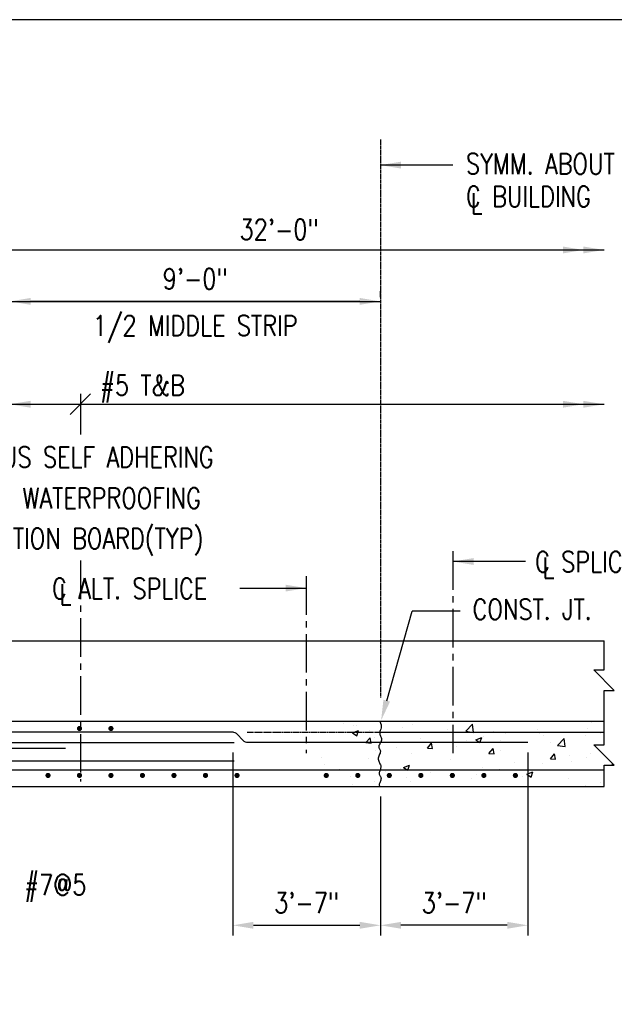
# Model space of a CAD drawing. Header units: inches. Extents: x -9715 to 32893, y -15613 to -1138.
# Tile 113 of 256: x 8054 to 8227, y -6733 to -6445. Entities that reach past the tile are written whole.
import ezdxf
from ezdxf.enums import TextEntityAlignment as Align

# ---------------------------------------------------------------- set-up
doc = ezdxf.new("R2010")
doc.units = ezdxf.units.IN
doc.header["$MEASUREMENT"] = 0
for name, pattern in [('CENTER', [2, 1.25, -0.25, 0.25, -0.25]), ('CENTER2', [1.125, 0.75, -0.125, 0.125, -0.125]), ('HIDDEN', [0.375, 0.25, -0.125])]:
    doc.linetypes.add(name, pattern=pattern)
doc.layers.get('0').update_dxf_attribs({"color": 252})
doc.layers.get('DEFPOINTS').update_dxf_attribs({"color": 11})
for name, color, linetype in [('S-ANNO-DIMS', 2, 'Continuous'), ('S-ANNO-TEXT', 2, 'Continuous'), ('S-GRID', 30, 'CENTER2'), ('S1', 2, 'Continuous'), ('S3', 4, 'Continuous'), ('S5', 1, 'Continuous'), ('S5R', 1, 'Continuous'), ('S6', 1, 'Continuous'), ('S7', 2, 'Continuous'), ('S7R', 2, 'Continuous')]:
    doc.layers.add(name, color=color, linetype=linetype)
doc.styles.add('125', font='romans.shx', dxfattribs={"width": 0.8, "height": 2})
doc.styles.add('DIM', font='ROMANS.shx', dxfattribs={"width": 0.8})
doc.dimstyles.new('dim', dxfattribs={"dimscale": 48, "dimtxt": 12, "dimasz": 0.125, "dimexe": 0.0625, "dimexo": 0.0625, "dimgap": 0.0625, "dimtad": 1, "dimdec": 4, "dimzin": 3, "dimdsep": 46, "dimlunit": 4, "dimtxsty": '125', "dimcen": 0.125, "dimclrd": 1, "dimclre": 1, "dimclrt": 256, "dimadec": 0, "dimazin": 0, "dimtfac": 1, "dimtdec": 4, "dimtix": 1, "dimtofl": 0, "dimtmove": 2, "dimatfit": 3, "dimfxl": 6, "dimtvp": 0.5, "dimtolj": 1, "dimtzin": 3, "dimarcsym": 0})

# ---------------------------------------------------------------- blocks, each defined once
blk = doc.blocks.new('*X84')
at = {"color": 0}
for p, q in [((2344.99, 1765.82), (2344.99, 1765.82)), ((2350.91, 1764.86), (2350.91, 1764.86)), ((2352.34, 1764.83), (2352.34, 1764.83)), ((2379.03, 1763.7), (2379.03, 1763.7)), ((2385.05, 1765.4), (2385.05, 1765.4)), ((2416.2, 1761.51), (2420.1, 1765.57)), ((2420.65, 1760.82), (2420.1, 1765.57)), ((2489.48, 1766.86), (2489.48, 1766.86)), ((2350.01, 1760.53), (2353.51, 1761.87)), ((2350.01, 1760.53), (2352.5, 1758.85)), ((2352.5, 1758.85), (2353.51, 1761.87)), ((2357.9, 1754.85), (2360.31, 1757.72)), ((2359.79, 1762.2), (2359.79, 1762.2)), ((2360.89, 1754.59), (2360.31, 1757.72)), ((2362.88, 1758.11), (2362.88, 1758.11)), ((2405.72, 1762.57), (2405.72, 1762.57)), ((2416.2, 1761.51), (2420.65, 1760.82)), ((2421.87, 1756.52), (2425.37, 1757.87)), ((2424.35, 1754.84), (2425.37, 1757.86)), ((2426.45, 1758.56), (2426.45, 1758.56)), ((2432.41, 1761.44), (2432.41, 1761.44)), ((2438.96, 1760.21), (2438.96, 1760.21)), ((2457.9, 1762.7), (2457.9, 1762.7)), ((2459.1, 1760.32), (2459.1, 1760.32)), ((2461.33, 1759.22), (2461.33, 1759.22)), ((2485.79, 1759.19), (2485.79, 1759.19)), ((2487.3, 1762.97), (2487.3, 1762.97)), ((2494.65, 1760.06), (2494.65, 1760.06)), ((2357.9, 1754.85), (2360.89, 1754.59)), ((2375.93, 1751.91), (2375.93, 1751.91)), ((2389.57, 1756.98), (2389.57, 1756.98)), ((2393.76, 1751.71), (2396.17, 1754.59)), ((2394.87, 1754.4), (2394.87, 1754.4)), ((2396.75, 1751.45), (2396.17, 1754.58)), ((2410.41, 1752.5), (2410.41, 1752.5)), ((2416.26, 1755.86), (2416.26, 1755.86)), ((2421.87, 1756.52), (2424.35, 1754.85)), ((2436.08, 1756.02), (2436.08, 1756.02)), ((2442.95, 1754.73), (2442.95, 1754.73)), ((2465.49, 1755.05), (2465.49, 1755.05)), ((2469.56, 1753.24), (2473.46, 1757.3)), ((2469.56, 1753.24), (2474.01, 1752.55)), ((2469.64, 1753.6), (2469.64, 1753.6)), ((2474.01, 1752.55), (2473.46, 1757.29)), ((2331.84, 1746.1), (2331.84, 1746.1)), ((2363.41, 1750.26), (2363.41, 1750.26)), ((2384.44, 1748.75), (2384.44, 1748.75)), ((2393.76, 1751.71), (2396.75, 1751.45)), ((2429.62, 1748.58), (2432.03, 1751.45)), ((2429.62, 1748.58), (2432.61, 1748.31)), ((2432.61, 1748.31), (2432.04, 1751.45)), ((2436.33, 1750.05), (2436.33, 1750.05)), ((2465.49, 1745.44), (2467.9, 1748.31)), ((2468.48, 1745.17), (2467.9, 1748.31)), ((2476.32, 1747.14), (2476.32, 1747.14)), ((2486.7, 1746.33), (2486.7, 1746.33)), ((2488.84, 1748.78), (2488.84, 1748.78)), ((2333.51, 1742.03), (2333.51, 1742.03)), ((2359.18, 1745.55), (2359.18, 1745.55)), ((2379.85, 1740.4), (2383.36, 1741.74)), ((2379.85, 1740.4), (2382.34, 1738.72)), ((2382.34, 1738.72), (2383.36, 1741.74)), ((2407.17, 1745.04), (2407.17, 1745.04)), ((2425.81, 1740.49), (2425.81, 1740.49)), ((2444.75, 1742.98), (2444.75, 1742.98)), ((2460.73, 1742.58), (2460.73, 1742.58)), ((2465.49, 1745.44), (2468.48, 1745.18)), ((2477.47, 1744.07), (2477.47, 1744.07)), ((2501.35, 1742.3), (2501.65, 1742.66)), ((2501.35, 1742.3), (2502.06, 1742.24)), ((2342.39, 1739.41), (2342.39, 1739.41)), ((2348.85, 1735.03), (2348.85, 1735.03)), ((2369.08, 1738.28), (2369.08, 1738.28)), ((2378.01, 1740.04), (2378.01, 1740.04)), ((2381.71, 1734.68), (2381.71, 1734.68)), ((2395.77, 1737.16), (2395.77, 1737.16)), ((2409.8, 1735.86), (2409.8, 1735.86)), ((2413.29, 1738.84), (2413.29, 1738.84)), ((2422.46, 1736.03), (2422.46, 1736.03)), ((2435.47, 1739.38), (2435.47, 1739.38)), ((2448.31, 1739.07), (2448.31, 1739.07)), ((2449.15, 1734.9), (2449.15, 1734.9)), ((2451.71, 1736.39), (2455.21, 1737.74)), ((2451.71, 1736.39), (2454.2, 1734.71)), ((2454.2, 1734.71), (2455.21, 1737.73)), ((2350.26, 1730.54), (2350.26, 1730.54)), ((2362.78, 1732.19), (2362.78, 1732.19)), ((2383.83, 1732.11), (2383.83, 1732.11)), ((2419.15, 1734.06), (2419.15, 1734.06)), ((2475.84, 1733.77), (2475.84, 1733.77)), ((2486.09, 1729.68), (2486.09, 1729.68)), ((2494.62, 1731.56), (2494.62, 1731.56))]:
    blk.add_line(p, q, dxfattribs=at)
blk = doc.blocks.new('*D123')
at = {"layer": 'DEFPOINTS', "color": 0}
for p in [(8202.01, -6656.13), (8159.01, -6669.04), (8159.01, -6709.57)]:
    blk.add_point(p, dxfattribs=at)
at = {"layer": 'S-ANNO-TEXT', "color": 1, "lineweight": -2}
for p, q in [((8202.01, -6659.13), (8202.01, -6712.57)), ((8159.01, -6672.04), (8159.01, -6712.57)), ((8196.01, -6709.57), (8165.01, -6709.57))]:
    blk.add_line(p, q, dxfattribs=at)
at = {"layer": 'S-ANNO-TEXT', "color": 1}
for points in [[(8165.01, -6708.57), (8165.01, -6710.57), (8159.01, -6709.57)], [(8196.01, -6708.57), (8196.01, -6710.57), (8202.01, -6709.57)]]:
    blk.add_solid(points, dxfattribs=at)
at = {"layer": 'S-ANNO-TEXT', "insert": (8180.51, -6703), "char_height": 6, "attachment_point": 5, "style": 'DIM'}
blk.add_mtext('\\A1;3\'-7"', dxfattribs=at)
blk = doc.blocks.new('*D124')
at = {"layer": 'DEFPOINTS', "color": 0}
for p in [(8116.01, -6656.13), (8159.01, -6669.04), (8159.01, -6709.57)]:
    blk.add_point(p, dxfattribs=at)
at = {"layer": 'S-ANNO-TEXT', "color": 1, "lineweight": -2}
for p, q in [((8116.01, -6659.13), (8116.01, -6712.57)), ((8159.01, -6672.04), (8159.01, -6712.57)), ((8122.01, -6709.57), (8153.01, -6709.57))]:
    blk.add_line(p, q, dxfattribs=at)
at = {"layer": 'S-ANNO-TEXT', "color": 1}
for points in [[(8122.01, -6708.57), (8122.01, -6710.57), (8116.01, -6709.57)], [(8153.01, -6708.57), (8153.01, -6710.57), (8159.01, -6709.57)]]:
    blk.add_solid(points, dxfattribs=at)
at = {"layer": 'S-ANNO-TEXT', "insert": (8137.51, -6703), "char_height": 6, "attachment_point": 5, "style": 'DIM'}
blk.add_mtext('\\A1;3\'-7"', dxfattribs=at)
blk = doc.blocks.new('*D125')
at = {"layer": 'DEFPOINTS', "color": 0}
for p in [(8051.01, -6527.6), (8159.01, -6529.37), (8051.01, -6563.44)]:
    blk.add_point(p, dxfattribs=at)
at = {"layer": 'S-ANNO-TEXT', "color": 1, "lineweight": -2}
for p, q in [((8051.01, -6560.44), (8051.01, -6524.6)), ((8159.01, -6526.37), (8159.01, -6524.6)), ((8153.01, -6527.6), (8057.01, -6527.6))]:
    blk.add_line(p, q, dxfattribs=at)
at = {"layer": 'S-ANNO-TEXT', "color": 1}
for points in [[(8057.01, -6526.6), (8057.01, -6528.6), (8051.01, -6527.6)], [(8153.01, -6526.6), (8153.01, -6528.6), (8159.01, -6527.6)]]:
    blk.add_solid(points, dxfattribs=at)
at = {"layer": 'S-ANNO-TEXT', "insert": (8105.01, -6521.03), "char_height": 6, "attachment_point": 5, "style": 'DIM'}
blk.add_mtext('\\A1;9\'-0"', dxfattribs=at)

msp = doc.modelspace()

# ---------------------------------------------------------------- linework, layer by layer
at = {"layer": 'DEFPOINTS'}
msp.add_lwpolyline([(7061, -7429.44484), (8501, -7429.44484), (8501, -6445.44484), (7061, -6445.44484)], close=True, dxfattribs=at)
at = {"layer": 'S-ANNO-TEXT', "color": 1}
msp.add_line((7207.00793, -6527.60362), (8159.00793, -6527.60362), dxfattribs=at)
at = {"layer": 'S-GRID', "linetype": 'CENTER2', "ltscale": 15}
for p, q in [((8180.16418, -6600.44247), (8180.16418, -6659.40582)), ((8071.54389, -6603.16554), (8071.54389, -6667.58598)), ((8137.35168, -6607.74207), (8137.35168, -6659.40582))]:
    msp.add_line(p, q, dxfattribs=at)
at = {"layer": 'S1'}
msp.add_line((7194.22166, -6626.60362), (8224.19543, -6626.60362), dxfattribs=at)
at = {"layer": 'S1', "color": 2}
for points in [[(8224.19543, -6650.04112), (8224.19543, -6641.08108), (8227.19543, -6641.08108), (8221.19543, -6635.08108), (8224.19543, -6635.08108), (8224.19543, -6626.60362)], [(8158.80057, -6650.04112), (8159.07984, -6650.59715), (8159.2194, -6651.10603), (8159.24946, -6651.57119), (8159.20018, -6651.99609), (8159.10176, -6652.38417), (8158.98438, -6652.73887), (8158.87822, -6653.06364), (8158.81348, -6653.36193), (8158.81244, -6653.63738), (8158.86586, -6653.89449), (8158.95659, -6654.13796), (8159.0675, -6654.37249), (8159.18144, -6654.60277), (8159.28128, -6654.8335), (8159.34986, -6655.06939), (8159.37006, -6655.31513), (8159.33022, -6655.57384), (8159.24062, -6655.84224), (8159.11705, -6656.1155), (8158.97527, -6656.38875), (8158.83107, -6656.65716), (8158.70022, -6656.91586), (8158.59849, -6657.16001), (8158.54166, -6657.38476), (8158.54044, -6657.58712), (8158.58534, -6657.7716), (8158.66179, -6657.94456), (8158.75523, -6658.11236), (8158.85109, -6658.28138), (8158.93482, -6658.45797), (8158.99186, -6658.64851), (8159.00763, -6658.85936), (8158.97244, -6659.09508), (8158.89599, -6659.35292), (8158.79285, -6659.62835), (8158.67756, -6659.91681), (8158.56471, -6660.21376), (8158.46885, -6660.51466), (8158.40453, -6660.81494), (8158.38633, -6661.11008), (8158.4239, -6661.39652), (8158.50727, -6661.67478), (8158.62159, -6661.94637), (8158.75199, -6662.2128), (8158.88361, -6662.47559), (8159.00157, -6662.73627), (8159.09101, -6662.99634), (8159.13707, -6663.25731), (8159.12969, -6663.52011), (8159.07802, -6663.78321), (8158.996, -6664.04449), (8158.89761, -6664.30183), (8158.79679, -6664.5531), (8158.7075, -6664.79619), (8158.64369, -6665.02897), (8158.61932, -6665.24933), (8158.64379, -6665.45609), (8158.70831, -6665.65193), (8158.79952, -6665.8405), (8158.90408, -6666.02543), (8159.00865, -6666.21037), (8159.09986, -6666.39894), (8159.16438, -6666.59478), (8159.18885, -6666.80154), (8159.16448, -6667.02164), (8159.10067, -6667.25266), (8159.01138, -6667.49094), (8158.91055, -6667.73287), (8158.81216, -6667.9748), (8158.73015, -6668.21309), (8158.67847, -6668.4441), (8158.67109, -6668.6642), (8158.717, -6668.87086), (8158.79412, -6669.04112)], [(8224.19543, -6669.04112), (8224.19543, -6662.90904), (8227.19543, -6662.90904), (8221.19543, -6656.90904), (8224.19543, -6656.90904), (8224.19543, -6650.04112)]]:
    msp.add_lwpolyline(points, dxfattribs=at)
at = {"layer": 'S1', "color": 3}
for points in [[(8014.65714, -6650.04112), (8224.19543, -6650.04112)], [(8051.00793, -6669.04112), (8224.19543, -6669.04112)]]:
    msp.add_lwpolyline(points, dxfattribs=at)
at = {"layer": 'S3', "color": 4}
for p, q in [((8116.23363, -6653.24425), (7762.48435, -6653.24425)), ((8119.95269, -6656.13487), (8202.00793, -6656.13487))]:
    msp.add_line(p, q, dxfattribs=at)
at = {"layer": 'S3', "const_width": 0.75}
for points in [[(8070.91418, -6652.16612, 1), (8071.66418, -6652.16612, 1)], [(8080.08606, -6652.16612, 1), (8080.83606, -6652.16612, 1)], [(8061.74231, -6665.85985, 1), (8062.49231, -6665.85985, 1)], [(8070.91418, -6665.85985, 1), (8071.66418, -6665.85985, 1)], [(8080.08606, -6665.85985, 1), (8080.83606, -6665.85985, 1)], [(8089.27356, -6665.85985, 1), (8090.02356, -6665.85985, 1)], [(8098.46106, -6665.85985, 1), (8099.21106, -6665.85985, 1)], [(8107.64856, -6665.85985, 1), (8108.39856, -6665.85985, 1)], [(8116.83606, -6665.85985, 1), (8117.58606, -6665.85985, 1)], [(8142.85891, -6665.85985, 1), (8143.60891, -6665.85985, 1)], [(8152.04641, -6665.85985, 1), (8152.79641, -6665.85985, 1)], [(8161.23391, -6665.85985, 1), (8161.98391, -6665.85985, 1)], [(8170.42141, -6665.85985, 1), (8171.17141, -6665.85985, 1)], [(8179.60891, -6665.85985, 1), (8180.35891, -6665.85985, 1)], [(8188.79641, -6665.85985, 1), (8189.54641, -6665.85985, 1)], [(8197.98391, -6665.85985, 1), (8198.73391, -6665.85985, 1)]]:
    msp.add_lwpolyline(points, format="xyb", close=True, dxfattribs=at)
at = {"layer": 'S3', "color": 4}
for points in [[(8116.23363, -6653.24425, -0.198912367), (8116.94074, -6653.53714), (8119.24558, -6655.84198, 0.198912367), (8119.95269, -6656.13487)], [(8067.24997, -6658.031), (8050.66418, -6658.031, 0.414213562), (8048.66418, -6660.031), (8048.66418, -6672.3788, -0.414213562), (8046.66418, -6674.3788), (7888.00458, -6674.3788, -0.414213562), (7886.00458, -6672.3788), (7886.00458, -6660.04112, 0.414213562), (7884.00458, -6658.04112), (7867.41879, -6658.04112)], [(7852.69543, -6666.40405), (7893.1406, -6666.40405, 0.198912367), (7893.8477, -6666.11116), (7895.43379, -6664.52507, -0.198912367), (7896.1409, -6664.23218), (8224.19543, -6664.23218)]]:
    msp.add_lwpolyline(points, format="xyb", dxfattribs=at)
at = {"layer": 'S3', "color": 4, "linetype": 'HIDDEN'}
msp.add_lwpolyline([(8120.2138, -6653.24425), (8159.00793, -6653.24425)], dxfattribs=at)
at = {"layer": 'S3', "color": 4}
for points in [[(8159.00793, -6653.24425), (8224.19543, -6653.24425)], [(7818.02356, -6656.25987), (8116.42215, -6656.25987)], [(7818.02356, -6661.59736), (8116.42215, -6661.59736)]]:
    msp.add_lwpolyline(points, dxfattribs=at)
at = {"layer": 'S5', "linetype": 'CENTER', "ltscale": 0.5}
for p, q in [((8159.00793, -6480.3658), (8159.00793, -6598.89758)), ((8159.00793, -6598.89758), (8159.00793, -6643.15746))]:
    msp.add_line(p, q, dxfattribs=at)
at = {"layer": 'S5', "color": 1}
msp.add_line((7162.09306, -6512.60362), (8224.19543, -6512.60362), dxfattribs=at)
for points in [[(8212.19543, -6511.60362), (8212.19543, -6513.60362), (8218.19543, -6512.60362)], [(8218.19543, -6511.60362), (8218.19543, -6513.60362), (8224.19543, -6512.60362)]]:
    msp.add_solid(points, dxfattribs=at)
at = {"layer": 'S5R', "color": 1}
for p, q in [((8074.54389, -6554.60362), (8068.54389, -6560.60362)), ((8071.54389, -6554.60362), (8071.54389, -6566.43553)), ((8201.31366, -6603.46412), (8180.16418, -6603.46412)), ((8118.05466, -6611.22646), (8137.35168, -6611.22646))]:
    msp.add_line(p, q, dxfattribs=at)
for points in [[(8057.00793, -6558.60362), (8057.00793, -6556.60362), (8051.00793, -6557.60362)], [(8212.19543, -6556.60362), (8212.19543, -6558.60362), (8218.19543, -6557.60362)], [(8218.19543, -6556.60362), (8218.19543, -6558.60362), (8224.19543, -6557.60362)], [(8186.16418, -6602.46412), (8186.16418, -6604.46412), (8180.16418, -6603.46412)], [(8131.35168, -6610.22646), (8131.35168, -6612.22646), (8137.35168, -6611.22646)]]:
    msp.add_solid(points, dxfattribs=at)
at = {"layer": 'S7', "color": 1}
for p, q in [((8180.15741, -6487.85892), (8159.00793, -6487.85892)), ((8160.85677, -6644.0555), (8168.29197, -6617.90735)), ((8182.28937, -6617.90735), (8168.29197, -6617.90735))]:
    msp.add_line(p, q, dxfattribs=at)
for points in [[(8165.00793, -6486.85892), (8165.00793, -6488.85892), (8159.00793, -6487.85892)], [(8161.81864, -6644.329), (8159.8949, -6643.78199), (8159.21573, -6649.82672)]]:
    msp.add_solid(points, dxfattribs=at)
at = {"layer": 'S7R', "color": 1}
msp.add_line((7207.00793, -6557.60362), (8224.19543, -6557.60362), dxfattribs=at)

# ---------------------------------------------------------------- block references
at = {"layer": 'S6', "color": 1, "xscale": 0.5, "yscale": 0.5, "zscale": 0.5}
msp.add_blockref('*X84', (6975.85465, -7533.71939), dxfattribs=at)

# ---------------------------------------------------------------- texts
at = {"layer": 'S-ANNO-DIMS', "style": '125', "width": 0.8}
msp.add_text('1/2 MIDDLE STRIP', height=6, dxfattribs=at).set_placement((8105.00793, -6537.67645), align=Align.CENTER)
at = {"layer": 'S-ANNO-TEXT', "style": '125', "width": 0.8}
for s, p in [('SYMM. ABOUT', (8183.9472, -6490.51112)), ('C BUILDING', (8183.9472, -6500.02553)), ('L', (8185.3222, -6502.06149)), ('32\'-0"', (8117.96512, -6509.65599)), ('#5 T&B', (8077.3043, -6555.07739)), ('CONTINUOUS SELF ADHERING', (8016.80179, -6576.02416)), ('MEMBRANE WATERPROOFING', (8016.80179, -6587.97274)), ('W/PROTECTION BOARD(TYP)', (8017.69068, -6599.73283)), ('C SPLICE', (8204.09848, -6606.58409)), ('L', (8206.26366, -6608.2889)), ('C ALT. SPLICE', (8063.26525, -6614.36808)), ('L', (8065.43043, -6616.07289)), ('CONST. JT.', (8185.86444, -6620.41493)), ('#7@5', (8055.18583, -6700.73677))]:
    msp.add_text(s, height=6, dxfattribs=at).set_placement(p)

# ---------------------------------------------------------------- dimensions: what is measured, and where the dimension line sits
at = {"layer": 'S-ANNO-TEXT', "color": 1}
for base, p1, p2, picture, middle in [((8051.00793, -6527.60362), (8159.00793, -6529.37429), (8051.00793, -6563.43553), '*D125', (8105.00793, -6521.03219)), ((8159.00793, -6709.57237), (8202.00793, -6656.13487), (8159.00793, -6669.04112), '*D123', (8180.50793, -6703.00094))]:
    dim = msp.add_linear_dim(base=base, p1=p1, p2=p2, dimstyle='dim', override={"dimtxt": 0.125, "dimtxsty": 'DIM'}, dxfattribs=at)
    dim.commit()
    dim.dimension.update_dxf_attribs({"geometry": picture, "text_midpoint": middle})
dim = msp.add_linear_dim(base=(8159.00793, -6709.57237), p1=(8116.00793, -6656.13487), p2=(8159.00793, -6669.04112), angle=180, dimstyle='dim', override={"dimtxt": 0.125, "dimtxsty": 'DIM'}, dxfattribs=at)
dim.commit()
dim.dimension.update_dxf_attribs({"geometry": '*D124', "text_midpoint": (8137.50793, -6703.00094)})

doc.saveas('drawing.dxf')
